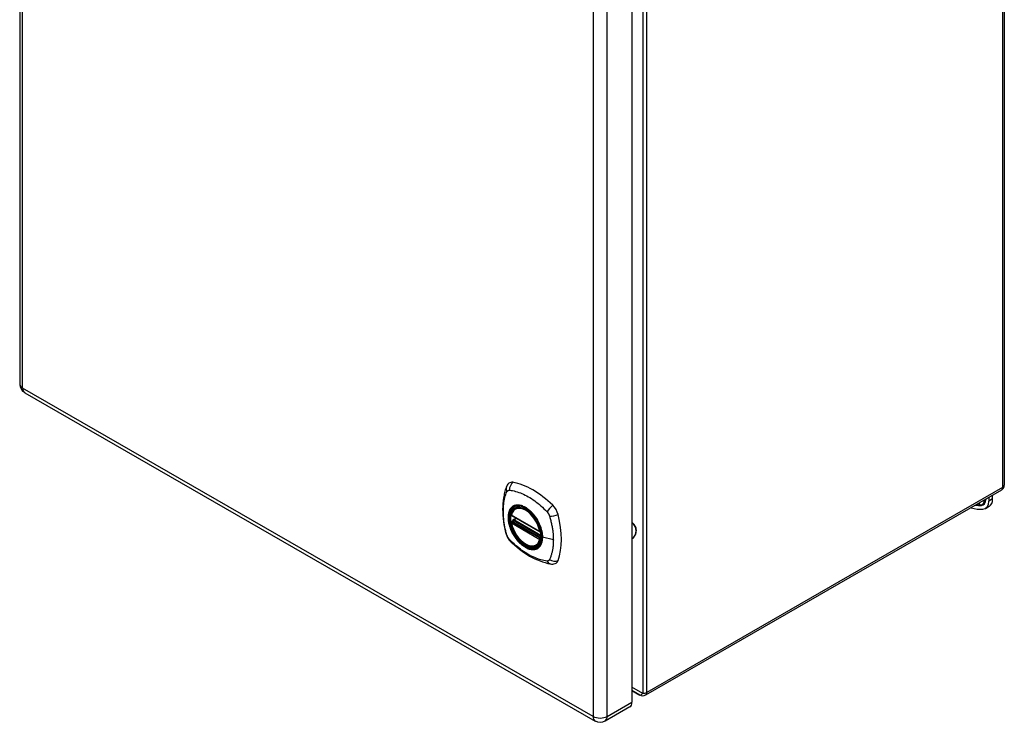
# Model space of a CAD drawing. Header units: inches. Extents: x 6.9 to 100.5, y 7.1 to 62.6.
# Tile 10 of 11: x 86.1 to 100.5, y 29.1 to 39.4. Entities that reach past the tile are written whole.
import ezdxf

# ---------------------------------------------------------------- set-up
doc = ezdxf.new("R2010")
doc.units = ezdxf.units.IN
doc.header["$MEASUREMENT"] = 0
doc.layers.add('Visible Edges(ANSI)', color=7, linetype='Continuous', lineweight=25)
doc.layers.add('Visible Tangent Edges(ANSI)', color=7, linetype='Continuous', lineweight=25)

msp = doc.modelspace()

# ---------------------------------------------------------------- linework, layer by layer
at = {"layer": 'Visible Edges(ANSI)'}
for p, q in [((86.065, 46.921), (86.065, 34.079)), ((100.452, 45.542), (100.452, 32.599)), ((95.01, 42.269), (95.01, 29.427)), ((86.138, 33.952), (94.473, 29.152)), ((100.41, 32.526), (95.211, 29.532)), ((100.225, 32.419), (100.225, 32.367)), ((100.281, 32.399), (100.281, 32.452)), ((93.309, 32.262), (93.319, 32.268)), ((100.176, 32.259), (100.232, 32.291)), ((93.252, 32.157), (93.666, 31.919)), ((93.277, 32.096), (93.318, 32.119)), ((93.252, 32.062), (93.266, 32.07)), ((93.272, 32.081), (93.271, 32.084)), ((93.621, 31.719), (93.632, 31.725)), ((95.127, 29.532), (95.01, 29.599)), ((94.98, 29.36), (94.619, 29.152))]:
    msp.add_line(p, q, dxfattribs=at)
at = {"layer": 'Visible Edges(ANSI)', "flags": 128}
for points in [[(93.175, 32.571), (93.167, 32.549), (93.161, 32.53), (93.155, 32.511), (93.151, 32.492), (93.146, 32.474), (93.142, 32.454), (93.135, 32.414), (93.129, 32.373), (93.125, 32.332), (93.123, 32.29), (93.122, 32.247), (93.123, 32.203), (93.125, 32.159), (93.129, 32.114), (93.134, 32.07), (93.141, 32.024), (93.15, 31.979), (93.16, 31.933), (93.165, 31.91), (93.168, 31.898), (93.172, 31.884)], [(93.213, 32.627), (93.2, 32.613), (93.189, 32.599), (93.181, 32.585), (93.175, 32.571)], [(93.247, 32.17), (93.251, 32.185), (93.256, 32.199), (93.262, 32.213), (93.27, 32.225), (93.278, 32.236), (93.287, 32.246), (93.298, 32.254), (93.309, 32.262)], [(93.563, 32.18), (93.581, 32.158), (93.599, 32.135), (93.615, 32.111), (93.63, 32.086), (93.644, 32.06), (93.657, 32.033), (93.668, 32.007), (93.678, 31.98)], [(93.621, 31.719), (93.61, 31.713), (93.597, 31.709), (93.585, 31.706), (93.572, 31.704), (93.558, 31.704), (93.544, 31.704), (93.53, 31.707), (93.515, 31.71), (93.501, 31.714), (93.486, 31.72), (93.472, 31.727), (93.457, 31.735), (93.442, 31.744), (93.428, 31.755), (93.413, 31.766), (93.399, 31.778), (93.385, 31.791), (93.372, 31.805), (93.359, 31.819), (93.346, 31.835), (93.334, 31.851), (93.323, 31.867), (93.312, 31.884), (93.301, 31.902), (93.292, 31.92), (93.283, 31.938), (93.275, 31.957), (93.267, 31.975), (93.261, 31.994), (93.255, 32.012), (93.25, 32.031), (93.246, 32.049)], [(93.266, 32.07), (93.268, 32.072), (93.271, 32.075), (93.272, 32.078), (93.272, 32.081)], [(95.01, 31.814), (95.025, 31.826), (95.038, 31.84), (95.049, 31.854), (95.058, 31.869), (95.066, 31.885), (95.071, 31.902), (95.075, 31.919), (95.076, 31.936), (95.075, 31.953), (95.071, 31.97), (95.066, 31.986), (95.058, 32.002), (95.049, 32.018), (95.038, 32.032), (95.025, 32.045), (95.01, 32.057)], [(93.172, 31.884), (93.176, 31.871), (93.181, 31.858), (93.187, 31.845), (93.194, 31.833), (93.201, 31.821), (93.209, 31.809), (93.218, 31.798), (93.227, 31.788)], [(93.227, 31.788), (93.237, 31.778), (93.246, 31.769), (93.264, 31.752), (93.298, 31.722), (93.333, 31.692), (93.369, 31.663), (93.405, 31.636), (93.442, 31.611), (93.479, 31.587), (93.516, 31.564), (93.554, 31.544), (93.591, 31.525), (93.629, 31.507), (93.668, 31.492), (93.706, 31.478), (93.744, 31.467), (93.782, 31.457), (93.801, 31.453), (93.812, 31.451), (93.823, 31.449)], [(93.823, 31.449), (93.838, 31.447), (93.855, 31.447), (93.872, 31.449), (93.89, 31.453)]]:
    msp.add_lwpolyline(points, dxfattribs=at)
at = {"layer": 'Visible Edges(ANSI)'}
for centre, radius, start, end in [((86.211, 34.079), 0.146, 180, 240.064), ((100.368, 32.599), 0.084, 299.936, 0), ((93.258, 32.168), 0.0118, 166.5789, 240.064), ((93.283, 32.085), 0.0118, 119.936, 187.8207), ((93.258, 32.052), 0.0118, 119.936, 190.602), ((93.672, 31.929), 0.0118, 240.064, 282.6676), ((95.169, 29.605), 0.084, 240.064, 299.936), ((94.546, 29.279), 0.146, 240.064, 299.936)]:
    msp.add_arc(centre, radius, start, end, dxfattribs=at)
for centre, major_axis, start_param, end_param in [((93.312, 32.481), (-0.088, 0.154), 5.827357, 6.408431), ((93.563, 31.483), (-0.639, 1.109), 5.172085, 5.827357), ((100.114, 32.495), (0.118, -0.205), 0, 0.787332), ((93.458, 31.986), (0.157, -0.273), 2.362013, 7.062765), ((93.813, 32.192), (0.088, -0.154), 1.114968, 2.030492), ((99.808, 33.146), (0.491, -0.853), 5.731705, 5.993548), ((100.058, 32.463), (0.118, -0.205), 5.993548, 7.070517), ((93.075, 32.327), (-0.639, 1.109), 3.601288, 4.256561), ((93.813, 31.612), (0.088, -0.154), 6.157956, 6.742881), ((94.907, 29.486), (0.073, -0.127), 0, 0.787332)]:
    msp.add_ellipse(centre, major_axis=major_axis, ratio=0.578093, start_param=start_param, end_param=end_param, dxfattribs=at)
msp.add_ellipse((93.454, 31.984), major_axis=(-0.16, 0.277), ratio=0.578093, dxfattribs=at)
at = {"layer": 'Visible Tangent Edges(ANSI)'}
for p, q in [((86.107, 34.019), (86.107, 46.861)), ((100.428, 45.508), (100.428, 32.565)), ((95.169, 42.5), (95.169, 29.556)), ((95.228, 29.57), (95.228, 42.514)), ((94.443, 42.061), (94.443, 29.219)), ((94.649, 29.219), (94.649, 42.061)), ((94.443, 29.219), (86.107, 34.019)), ((100.428, 32.565), (95.228, 29.57)), ((100.181, 32.394), (100.181, 32.392)), ((100.281, 32.399), (100.225, 32.367)), ((100.105, 32.313), (100.112, 32.31)), ((93.664, 31.924), (93.25, 32.163)), ((93.283, 32.095), (93.322, 32.117)), ((93.68, 31.866), (93.283, 32.095)), ((93.25, 32.047), (93.664, 31.808)), ((93.258, 32.061), (93.269, 32.068)), ((93.672, 31.823), (93.258, 32.061)), ((93.269, 32.068), (93.679, 31.832)), ((93.68, 31.849), (93.278, 32.081)), ((93.679, 31.827), (93.672, 31.823)), ((93.863, 31.799), (93.706, 31.838)), ((95.169, 29.556), (95.01, 29.648)), ((95.01, 29.6), (95.127, 29.532)), ((95.127, 29.532), (95.01, 29.599)), ((94.649, 29.219), (95.01, 29.427))]:
    msp.add_line(p, q, dxfattribs=at)
at = {"layer": 'Visible Tangent Edges(ANSI)', "flags": 128}
for points in [[(93.185, 32.505), (93.186, 32.507), (93.187, 32.509), (93.188, 32.51), (93.189, 32.512), (93.191, 32.513), (93.192, 32.515), (93.193, 32.516), (93.194, 32.517), (93.196, 32.518), (93.197, 32.519), (93.199, 32.52), (93.2, 32.521), (93.202, 32.522), (93.203, 32.523), (93.205, 32.524), (93.207, 32.524), (93.208, 32.525), (93.21, 32.525), (93.212, 32.526), (93.214, 32.526), (93.216, 32.526), (93.218, 32.526), (93.219, 32.526), (93.221, 32.526)], [(93.221, 32.526), (93.245, 32.524), (93.267, 32.52), (93.29, 32.515), (93.312, 32.509), (93.335, 32.503), (93.358, 32.495), (93.381, 32.487), (93.404, 32.478), (93.427, 32.468), (93.45, 32.456), (93.474, 32.444), (93.497, 32.431), (93.52, 32.418), (93.544, 32.403), (93.567, 32.387), (93.59, 32.371), (93.613, 32.353), (93.636, 32.335), (93.659, 32.316), (93.681, 32.297), (93.703, 32.277), (93.725, 32.256), (93.747, 32.235), (93.771, 32.21)], [(93.185, 31.87), (93.175, 31.903), (93.168, 31.933), (93.161, 31.962), (93.155, 31.992), (93.15, 32.021), (93.145, 32.05), (93.141, 32.079), (93.138, 32.108), (93.135, 32.136), (93.133, 32.164), (93.132, 32.192), (93.132, 32.219), (93.132, 32.246), (93.133, 32.272), (93.135, 32.298), (93.138, 32.323), (93.141, 32.348), (93.145, 32.372), (93.15, 32.395), (93.155, 32.418), (93.161, 32.441), (93.168, 32.462), (93.175, 32.483), (93.185, 32.505)], [(93.259, 32.281), (93.25, 32.273), (93.242, 32.264), (93.234, 32.254), (93.227, 32.244), (93.221, 32.232), (93.216, 32.219), (93.211, 32.206), (93.208, 32.192), (93.205, 32.177), (93.203, 32.162), (93.201, 32.146), (93.201, 32.129), (93.201, 32.112), (93.203, 32.094), (93.205, 32.077), (93.208, 32.058), (93.211, 32.04), (93.216, 32.021), (93.221, 32.002), (93.227, 31.984), (93.234, 31.965), (93.242, 31.946), (93.25, 31.928), (93.259, 31.909)], [(93.703, 31.841), (93.7, 31.801), (93.693, 31.765), (93.68, 31.733), (93.663, 31.707), (93.641, 31.686), (93.616, 31.672), (93.587, 31.664), (93.556, 31.662), (93.522, 31.668), (93.488, 31.679), (93.452, 31.697), (93.416, 31.721), (93.381, 31.75), (93.348, 31.784), (93.317, 31.822), (93.288, 31.864), (93.263, 31.907), (93.243, 31.953), (93.226, 31.999), (93.214, 32.045), (93.207, 32.089), (93.205, 32.132), (93.208, 32.171), (93.216, 32.207), (93.229, 32.238), (93.247, 32.263), (93.268, 32.283), (93.294, 32.297), (93.323, 32.304), (93.355, 32.305), (93.388, 32.299), (93.424, 32.287), (93.459, 32.269), (93.495, 32.244), (93.529, 32.215), (93.563, 32.18)], [(93.292, 32.301), (93.291, 32.3), (93.289, 32.3), (93.288, 32.299), (93.286, 32.298), (93.285, 32.298), (93.283, 32.297), (93.282, 32.296), (93.28, 32.296), (93.279, 32.295), (93.278, 32.294), (93.276, 32.293), (93.275, 32.292), (93.273, 32.292), (93.272, 32.291), (93.271, 32.29), (93.269, 32.289), (93.268, 32.288), (93.267, 32.287), (93.265, 32.286), (93.264, 32.285), (93.263, 32.284), (93.261, 32.283), (93.26, 32.282), (93.259, 32.281)], [(93.614, 32.115), (93.603, 32.132), (93.591, 32.149), (93.578, 32.165), (93.565, 32.18), (93.552, 32.195), (93.539, 32.209), (93.525, 32.222), (93.511, 32.234), (93.497, 32.246), (93.482, 32.257), (93.468, 32.267), (93.453, 32.276), (93.439, 32.283), (93.424, 32.29), (93.41, 32.296), (93.395, 32.301), (93.381, 32.305), (93.368, 32.307), (93.354, 32.309), (93.341, 32.309), (93.328, 32.309), (93.316, 32.307), (93.304, 32.305), (93.292, 32.301)], [(93.647, 32.058), (93.646, 32.06), (93.645, 32.063), (93.643, 32.065), (93.642, 32.068), (93.641, 32.07), (93.64, 32.073), (93.638, 32.075), (93.637, 32.077), (93.635, 32.08), (93.634, 32.082), (93.633, 32.085), (93.631, 32.087), (93.63, 32.089), (93.629, 32.092), (93.627, 32.094), (93.626, 32.097), (93.624, 32.099), (93.623, 32.101), (93.621, 32.104), (93.62, 32.106), (93.618, 32.108), (93.617, 32.111), (93.616, 32.113), (93.614, 32.115)], [(93.771, 32.21), (93.772, 32.209), (93.773, 32.208), (93.774, 32.206), (93.775, 32.205), (93.776, 32.204), (93.777, 32.203), (93.778, 32.202), (93.779, 32.201), (93.78, 32.199), (93.781, 32.198), (93.781, 32.197), (93.782, 32.196), (93.783, 32.195), (93.784, 32.193), (93.785, 32.192), (93.786, 32.191), (93.787, 32.189), (93.788, 32.188), (93.788, 32.187), (93.789, 32.186), (93.79, 32.184), (93.791, 32.183), (93.792, 32.182), (93.792, 32.18)], [(93.792, 32.18), (93.793, 32.179), (93.794, 32.178), (93.795, 32.176), (93.795, 32.175), (93.796, 32.174), (93.797, 32.172), (93.798, 32.171), (93.798, 32.169), (93.799, 32.168), (93.8, 32.167), (93.8, 32.165), (93.801, 32.164), (93.801, 32.163), (93.802, 32.161), (93.803, 32.16), (93.803, 32.158), (93.804, 32.157), (93.804, 32.155), (93.805, 32.154), (93.805, 32.153), (93.806, 32.151), (93.806, 32.15), (93.807, 32.148), (93.807, 32.147)], [(93.807, 32.147), (93.813, 32.129), (93.817, 32.114), (93.821, 32.099), (93.825, 32.084), (93.828, 32.07), (93.832, 32.055), (93.835, 32.04), (93.838, 32.025), (93.841, 32.011), (93.843, 31.996), (93.846, 31.982), (93.848, 31.967), (93.851, 31.953), (93.853, 31.938), (93.855, 31.924), (93.856, 31.91), (93.858, 31.896), (93.859, 31.881), (93.86, 31.867), (93.861, 31.853), (93.862, 31.84), (93.862, 31.826), (93.862, 31.812), (93.863, 31.799)], [(93.266, 32.07), (93.266, 32.07), (93.266, 32.07), (93.266, 32.07), (93.266, 32.07), (93.266, 32.07), (93.266, 32.07), (93.266, 32.07), (93.266, 32.07), (93.266, 32.07), (93.266, 32.07), (93.266, 32.07), (93.266, 32.07), (93.266, 32.07), (93.266, 32.07), (93.266, 32.07), (93.266, 32.07), (93.266, 32.07), (93.266, 32.07), (93.266, 32.07), (93.266, 32.07), (93.266, 32.07), (93.266, 32.07), (93.266, 32.07), (93.266, 32.07)], [(93.266, 32.07), (93.266, 32.07), (93.266, 32.07), (93.266, 32.07), (93.266, 32.069), (93.266, 32.069), (93.266, 32.069), (93.266, 32.069), (93.266, 32.069), (93.266, 32.069), (93.266, 32.069), (93.266, 32.069), (93.266, 32.069), (93.266, 32.069), (93.266, 32.069), (93.266, 32.069), (93.267, 32.069), (93.267, 32.069), (93.267, 32.069), (93.267, 32.069), (93.267, 32.069), (93.267, 32.069), (93.267, 32.069), (93.268, 32.068), (93.268, 32.068)], [(93.268, 32.068), (93.268, 32.068), (93.268, 32.068), (93.268, 32.068), (93.268, 32.068), (93.268, 32.068), (93.268, 32.068), (93.268, 32.068), (93.268, 32.068), (93.268, 32.068), (93.268, 32.068), (93.269, 32.068), (93.269, 32.068), (93.269, 32.068), (93.269, 32.068), (93.269, 32.068), (93.269, 32.068), (93.269, 32.068), (93.269, 32.068), (93.269, 32.068), (93.269, 32.068), (93.269, 32.068), (93.269, 32.068), (93.269, 32.068), (93.269, 32.068)], [(93.272, 32.083), (93.272, 32.083), (93.272, 32.083), (93.272, 32.083), (93.272, 32.083), (93.272, 32.083), (93.272, 32.082), (93.272, 32.082), (93.272, 32.082), (93.272, 32.082), (93.272, 32.082), (93.272, 32.082), (93.272, 32.082), (93.272, 32.082), (93.272, 32.082), (93.272, 32.082), (93.272, 32.082), (93.272, 32.082), (93.272, 32.082), (93.272, 32.082), (93.272, 32.082), (93.272, 32.082), (93.272, 32.081), (93.272, 32.081), (93.272, 32.081)], [(93.275, 32.082), (93.274, 32.082), (93.274, 32.082), (93.274, 32.082), (93.274, 32.082), (93.274, 32.082), (93.274, 32.082), (93.273, 32.083), (93.273, 32.083), (93.273, 32.083), (93.273, 32.083), (93.273, 32.083), (93.273, 32.083), (93.273, 32.083), (93.272, 32.083), (93.272, 32.083), (93.272, 32.083), (93.272, 32.083), (93.272, 32.083), (93.272, 32.083), (93.272, 32.083), (93.272, 32.083), (93.272, 32.083), (93.272, 32.083), (93.272, 32.083)], [(93.278, 32.081), (93.277, 32.081), (93.277, 32.081), (93.277, 32.081), (93.277, 32.081), (93.277, 32.081), (93.277, 32.081), (93.277, 32.081), (93.277, 32.081), (93.276, 32.081), (93.276, 32.081), (93.276, 32.081), (93.276, 32.081), (93.276, 32.081), (93.276, 32.082), (93.276, 32.082), (93.276, 32.082), (93.276, 32.082), (93.275, 32.082), (93.275, 32.082), (93.275, 32.082), (93.275, 32.082), (93.275, 32.082), (93.275, 32.082), (93.275, 32.082)], [(93.706, 31.838), (93.706, 31.847), (93.705, 31.855), (93.705, 31.864), (93.704, 31.873), (93.703, 31.882), (93.702, 31.891), (93.701, 31.9), (93.699, 31.909), (93.697, 31.918), (93.695, 31.927), (93.693, 31.937), (93.691, 31.946), (93.688, 31.955), (93.685, 31.965), (93.682, 31.974), (93.679, 31.983), (93.676, 31.993), (93.672, 32.002), (93.668, 32.012), (93.665, 32.021), (93.66, 32.03), (93.656, 32.039), (93.652, 32.049), (93.647, 32.058)], [(93.678, 31.98), (93.68, 31.974), (93.682, 31.968), (93.684, 31.962), (93.686, 31.956), (93.687, 31.95), (93.689, 31.944), (93.69, 31.938), (93.692, 31.932), (93.693, 31.926), (93.694, 31.92), (93.695, 31.914), (93.697, 31.908), (93.698, 31.903), (93.698, 31.897), (93.699, 31.891), (93.7, 31.885), (93.701, 31.879), (93.701, 31.874), (93.702, 31.868), (93.702, 31.863), (93.702, 31.857), (93.703, 31.851), (93.703, 31.846), (93.703, 31.841)], [(93.221, 31.807), (93.219, 31.809), (93.218, 31.812), (93.216, 31.814), (93.214, 31.816), (93.212, 31.819), (93.21, 31.821), (93.208, 31.824), (93.207, 31.826), (93.205, 31.829), (93.203, 31.831), (93.202, 31.834), (93.2, 31.837), (93.199, 31.839), (93.197, 31.842), (93.196, 31.845), (93.194, 31.847), (93.193, 31.85), (93.192, 31.853), (93.191, 31.856), (93.189, 31.859), (93.188, 31.861), (93.187, 31.864), (93.186, 31.867), (93.185, 31.87)], [(93.771, 31.49), (93.747, 31.493), (93.725, 31.497), (93.703, 31.502), (93.681, 31.508), (93.659, 31.515), (93.636, 31.522), (93.613, 31.531), (93.59, 31.54), (93.567, 31.55), (93.544, 31.562), (93.52, 31.574), (93.497, 31.587), (93.474, 31.601), (93.45, 31.615), (93.427, 31.631), (93.404, 31.647), (93.381, 31.665), (93.358, 31.682), (93.335, 31.701), (93.312, 31.72), (93.29, 31.74), (93.267, 31.761), (93.245, 31.782), (93.221, 31.807)], [(93.259, 31.909), (93.26, 31.907), (93.261, 31.904), (93.263, 31.902), (93.264, 31.9), (93.265, 31.897), (93.267, 31.895), (93.268, 31.892), (93.269, 31.89), (93.271, 31.887), (93.272, 31.885), (93.273, 31.883), (93.275, 31.88), (93.276, 31.878), (93.278, 31.875), (93.279, 31.873), (93.28, 31.871), (93.282, 31.868), (93.283, 31.866), (93.285, 31.863), (93.286, 31.861), (93.288, 31.859), (93.289, 31.856), (93.291, 31.854), (93.292, 31.852)], [(93.292, 31.852), (93.304, 31.835), (93.316, 31.818), (93.328, 31.803), (93.341, 31.787), (93.354, 31.773), (93.368, 31.759), (93.382, 31.745), (93.396, 31.733), (93.41, 31.721), (93.424, 31.711), (93.439, 31.701), (93.453, 31.692), (93.468, 31.684), (93.482, 31.677), (93.497, 31.671), (93.511, 31.666), (93.525, 31.663), (93.539, 31.66), (93.552, 31.658), (93.566, 31.658), (93.578, 31.658), (93.591, 31.66), (93.603, 31.663), (93.614, 31.666)], [(93.647, 31.686), (93.652, 31.69), (93.656, 31.694), (93.661, 31.698), (93.665, 31.703), (93.669, 31.708), (93.672, 31.713), (93.676, 31.718), (93.679, 31.724), (93.682, 31.73), (93.685, 31.736), (93.688, 31.742), (93.691, 31.748), (93.693, 31.755), (93.695, 31.761), (93.697, 31.768), (93.699, 31.776), (93.701, 31.783), (93.702, 31.79), (93.703, 31.798), (93.704, 31.806), (93.705, 31.814), (93.705, 31.822), (93.706, 31.83), (93.706, 31.838)], [(93.863, 31.799), (93.862, 31.785), (93.862, 31.772), (93.862, 31.759), (93.861, 31.746), (93.86, 31.733), (93.859, 31.72), (93.858, 31.707), (93.856, 31.694), (93.855, 31.682), (93.853, 31.67), (93.851, 31.657), (93.848, 31.645), (93.846, 31.634), (93.843, 31.622), (93.841, 31.61), (93.838, 31.599), (93.835, 31.588), (93.832, 31.576), (93.828, 31.565), (93.825, 31.555), (93.821, 31.544), (93.817, 31.533), (93.813, 31.523), (93.807, 31.512)], [(93.614, 31.666), (93.616, 31.667), (93.617, 31.668), (93.618, 31.668), (93.62, 31.669), (93.621, 31.67), (93.623, 31.67), (93.624, 31.671), (93.626, 31.672), (93.627, 31.672), (93.629, 31.673), (93.63, 31.674), (93.631, 31.675), (93.633, 31.676), (93.634, 31.676), (93.635, 31.677), (93.637, 31.678), (93.638, 31.679), (93.64, 31.68), (93.641, 31.681), (93.642, 31.682), (93.643, 31.683), (93.645, 31.684), (93.646, 31.685), (93.647, 31.686)], [(93.807, 31.512), (93.806, 31.51), (93.805, 31.508), (93.804, 31.507), (93.803, 31.505), (93.802, 31.504), (93.801, 31.502), (93.8, 31.501), (93.798, 31.5), (93.797, 31.499), (93.795, 31.498), (93.794, 31.497), (93.792, 31.496), (93.791, 31.495), (93.789, 31.494), (93.788, 31.493), (93.786, 31.493), (93.784, 31.492), (93.782, 31.492), (93.781, 31.491), (93.779, 31.491), (93.777, 31.491), (93.775, 31.491), (93.773, 31.49), (93.771, 31.49)]]:
    msp.add_lwpolyline(points, dxfattribs=at)
at = {"layer": 'Visible Tangent Edges(ANSI)'}
for centre, major_axis, ratio, start_param, end_param in [((86.211, 34.079), (-0.146, 0), 0.575862, 0, 0.785398), ((86.211, 34.079), (-0.073, -0.127), 0.578093, 5.495853, 6.283185), ((93.285, 32.529), (-0.11, 0.042), 0.703309, 0, 0.764267), ((93.312, 32.544), (-0.026, -0.115), 0.753973, 3.899961, 5.037231), ((100.368, 32.599), (0.0419, -0.0728), 0.578093, 0, 0.787332), ((100.368, 32.599), (0.084, 0), 0.575862, 5.497787, 6.283185), ((100.051, 32.459), (0.08, -0.139), 0.578093, 5.993548, 6.99251), ((100.056, 32.462), (0.083, -0.145), 0.578093, 5.993548, 7.041923), ((100.058, 32.463), (0.087, -0.151), 0.578093, 5.993548, 7.070517), ((100.174, 32.388), (-0.00984, 0), 0.575862, 3.926991, 4.155707), ((93.457, 31.986), (-0.173, 0.3), 0.578093, 5.049679, 10.658285), ((93.457, 31.986), (-0.15, 0.261), 0.578093, 4.16689, 6.832552), ((93.465, 31.99), (-0.156, 0.271), 0.578093, 6.165882, 6.283185), ((93.841, 32.239), (-0.0787, -0.0881), 0.342407, 4.199127, 5.336397), ((99.808, 33.146), (0.46, -0.799), 0.578093, 5.853147, 5.993548), ((99.806, 33.145), (0.457, -0.793), 0.578093, 5.87004, 5.993548), ((99.8, 33.142), (0.453, -0.787), 0.578093, 5.888757, 5.993548), ((100.131, 32.405), (-0.0046, 0.0983), 0.781984, 2.331919, 2.739394), ((100.11, 32.3), (-0.00046, 0.00983), 0.781984, 5.095589, 5.880987), ((93.258, 32.168), (-0.0115, 0.0027), 0.695905, 0, 0.935665), ((93.258, 32.168), (-0.0059, -0.0102), 0.578093, 5.495853, 6.283185), ((93.283, 32.085), (-0.0059, -0.0102), 0.578093, 3.925057, 5.349392), ((93.283, 32.085), (-0.0059, 0.0102), 0.578093, 5.499721, 6.283185), ((93.868, 32.193), (0.116, 0.024), 0.339589, 4.087332, 5.224602), ((93.258, 32.052), (-0.0116, -0.0022), 0.423362, 0, 0.692028), ((93.258, 32.052), (-0.0059, -0.0102), 0.578093, 3.925057, 5.495853), ((93.457, 31.986), (0.15, -0.261), 0.578093, 4.16689, 6.832552), ((93.258, 32.052), (-0.0059, 0.0102), 0.578093, 5.499721, 6.283185), ((93.26, 32.08), (0.0019, -0.0117), 0.983789, 0.322582, 1.638537), ((93.266, 32.079), (0.0039, 0.0112), 0.654364, 3.80656, 5.233141), ((93.269, 32.077), (0.0059, 0.0102), 0.578093, 3.925057, 5.333981), ((93.283, 32.085), (-0.0117, -0.0016), 0.469248, 0, 0.204023), ((94.879, 31.932), (0.194, 0), 0.817547, 5.45541, 7.110961), ((93.285, 31.917), (-0.114, -0.032), 0.388839, 0, 0.392668), ((93.312, 31.87), (-0.0848, -0.0822), 0.391657, 5.889683, 6.283185), ((93.672, 31.929), (-0.0059, -0.0102), 0.578093, 5.495853, 6.283185), ((93.672, 31.929), (-0.0116, -0.0022), 0.423362, 0.692028, 1.60444), ((93.672, 31.813), (0.0059, 0.0102), 0.578093, 0.783464, 2.354261), ((93.672, 31.813), (0.0115, -0.0027), 0.695905, 4.077257, 5.159885), ((93.672, 31.813), (0.0059, -0.0102), 0.578093, 1.626874, 2.358128), ((93.708, 31.841), (-0.00492, 0), 0.575862, 0.141897, 1.156289), ((93.465, 31.99), (0.156, -0.271), 0.578093, 0, 0.117303), ((93.868, 31.581), (0.113, -0.034), 0.752559, 4.384035, 5.521305), ((93.841, 31.565), (-0.019, -0.117), 0.704723, 5.515471, 6.283185), ((95.169, 29.605), (-0.042, -0.0727), 0.332474, 0.001673, 1.048871), ((95.169, 29.605), (-0.0419, -0.0728), 0.578093, 6.281252, 6.283185), ((95.169, 29.605), (-0.084, 0), 0.575862, 1.570796, 2.356194), ((95.169, 29.605), (0.0419, -0.0728), 0.578093, 0, 0.787332), ((94.546, 29.279), (-0.073, -0.127), 0.578093, 5.495853, 6.283185), ((94.546, 29.279), (0.146, 0), 0.575862, 3.926991, 5.497787), ((94.546, 29.279), (0.073, -0.127), 0.578093, 0, 0.787332)]:
    msp.add_ellipse(centre, major_axis=major_axis, ratio=ratio, start_param=start_param, end_param=end_param, dxfattribs=at)
for centre, major_axis in [((93.457, 31.986), (0.171, -0.297)), ((93.454, 31.984), (-0.162, 0.282)), ((93.454, 31.984), (0.162, -0.281))]:
    msp.add_ellipse(centre, major_axis=major_axis, ratio=0.578093, dxfattribs=at)

doc.saveas('drawing.dxf')
